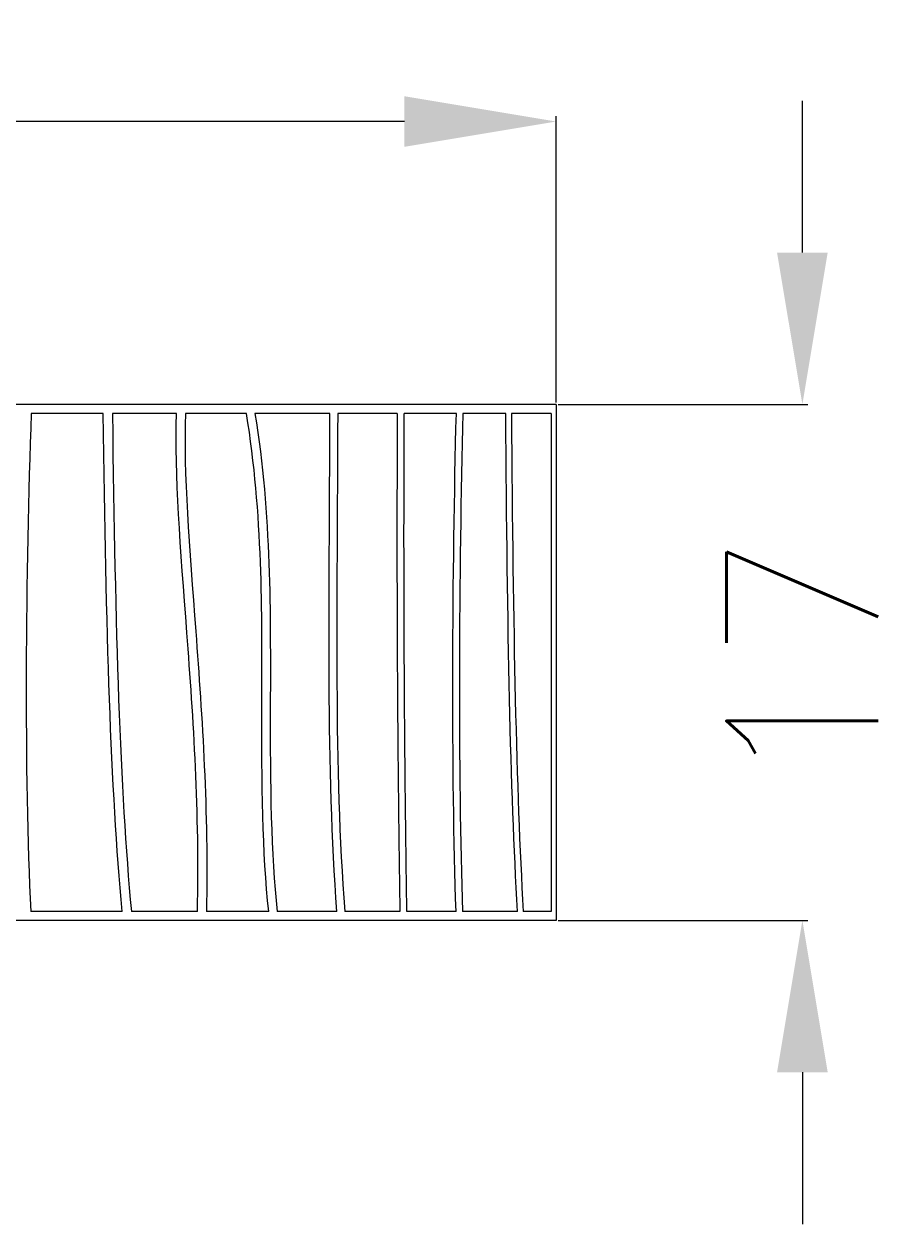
# Model space of a CAD drawing. Header units: centimetres. Extents: x -7865 to -7704, y -2963 to -2882.
# Tile 4 of 4: x -7766 to -7737, y -2922 to -2882. Entities that reach past the tile are written whole.
import ezdxf

# ---------------------------------------------------------------- set-up
doc = ezdxf.new("R2010")
doc.units = ezdxf.units.CM
doc.header["$MEASUREMENT"] = 0
doc.layers.add('cotas', color=1, linetype='Continuous')
doc.styles.get("Standard").update_dxf_attribs({"font": 'romans.shx', "height": 5, "bigfont": '@extfont2.shx'})
doc.dimstyles.get("Standard").update_dxf_attribs({"dimtxt": 0.18, "dimasz": 5, "dimexe": 0.18, "dimexo": 0.0625, "dimgap": 0.09, "dimtad": 0, "dimtoh": 1, "dimdec": 0, "dimzin": 0, "dimdsep": 46, "dimtxsty": 'Standard', "dimcen": 1.5, "dimadec": 0, "dimazin": 0, "dimtfac": 1, "dimtdec": 0, "dimtofl": 0, "dimtmove": 0, "dimatfit": 3, "dimfxl": 1, "dimtolj": 1, "dimtzin": 0, "dimarcsym": 0})

# ---------------------------------------------------------------- blocks, each defined once
blk = doc.blocks.new('*D238')
at = {"layer": 'cotas', "color": 0, "lineweight": -2, "transparency": 16777216}
for p, q in [((-7793.162, -2894.592), (-7793.162, -2885.156)), ((-7788.162, -2885.336), (-7774.799, -2885.336)), ((-7753.162, -2885.336), (-7766.524, -2885.336)), ((-7748.162, -2894.592), (-7748.162, -2885.156))]:
    blk.add_line(p, q, dxfattribs=at)
at = {"layer": 'cotas', "color": 0, "transparency": 16777216}
for points in [[(-7788.162, -2884.503), (-7788.162, -2886.17), (-7793.162, -2885.336)], [(-7753.162, -2884.503), (-7753.162, -2886.17), (-7748.162, -2885.336)]]:
    blk.add_solid(points, dxfattribs=at)
at = {"layer": 'Defpoints', "color": 0, "transparency": 16777216}
for p in [(-7748.162, -2885.336), (-7793.162, -2894.655), (-7748.162, -2894.655)]:
    blk.add_point(p, dxfattribs=at)
at = {"layer": 'cotas', "color": 0, "transparency": 16777216, "insert": (-7770.662, -2885.336), "char_height": 5, "attachment_point": 5}
blk.add_mtext('\\A1;45', dxfattribs=at)
blk = doc.blocks.new('*D239')
at = {"layer": 'cotas', "color": 0, "lineweight": -2, "transparency": 16777216}
for p, q in [((-7740.057, -2889.655), (-7740.057, -2884.655)), ((-7748.099, -2894.655), (-7739.877, -2894.655)), ((-7748.099, -2911.655), (-7739.877, -2911.655)), ((-7740.057, -2916.655), (-7740.057, -2921.655))]:
    blk.add_line(p, q, dxfattribs=at)
at = {"layer": 'cotas', "color": 0, "transparency": 16777216}
for points in [[(-7740.891, -2889.655), (-7739.224, -2889.655), (-7740.057, -2894.655)], [(-7740.891, -2916.655), (-7739.224, -2916.655), (-7740.057, -2911.655)]]:
    blk.add_solid(points, dxfattribs=at)
at = {"layer": 'Defpoints', "color": 0, "transparency": 16777216}
for p in [(-7748.162, -2894.655), (-7748.162, -2911.655), (-7740.057, -2911.655)]:
    blk.add_point(p, dxfattribs=at)
at = {"layer": 'cotas', "color": 0, "transparency": 16777216, "insert": (-7740.057, -2903.155), "char_height": 5, "attachment_point": 5, "rotation": 90}
blk.add_mtext('\\A1;17', dxfattribs=at)

msp = doc.modelspace()

# ---------------------------------------------------------------- linework, layer by layer
for points, degree in [([(-7748.162, -2894.655), (-7793.077, -2894.655), (-7793.162, -2894.655)], 2), ([(-7748.162, -2894.655), (-7748.162, -2903.155), (-7748.162, -2911.655)], 2), ([(-7765.446, -2894.955), (-7765.637, -2900.082), (-7765.688, -2906.946), (-7765.461, -2911.355)], 3), ([(-7763.073, -2894.955), (-7764.26, -2894.955), (-7765.446, -2894.955)], 2), ([(-7762.452, -2911.355), (-7762.827, -2907.27), (-7762.982, -2902.263), (-7763.073, -2894.955)], 3), ([(-7762.772, -2894.955), (-7762.681, -2902.276), (-7762.526, -2907.276), (-7762.15, -2911.355)], 3), ([(-7760.661, -2894.955), (-7761.717, -2894.955), (-7762.772, -2894.955)], 2), ([(-7758.36, -2894.955), (-7759.364, -2894.955), (-7760.367, -2894.955)], 2), ([(-7755.611, -2894.955), (-7756.845, -2894.955), (-7758.079, -2894.955)], 2), ([(-7755.381, -2911.355), (-7755.739, -2906.654), (-7755.63, -2901.412), (-7755.611, -2894.955)], 3), ([(-7755.356, -2894.955), (-7755.375, -2901.429), (-7755.484, -2906.665), (-7755.125, -2911.355)], 3), ([(-7753.395, -2894.955), (-7754.376, -2894.955), (-7755.356, -2894.955)], 2), ([(-7751.45, -2894.955), (-7752.307, -2894.955), (-7753.163, -2894.955)], 2), ([(-7751.461, -2911.355), (-7751.619, -2906.936), (-7751.584, -2900.079), (-7751.45, -2894.955)], 3), ([(-7751.234, -2894.955), (-7751.368, -2900.082), (-7751.403, -2906.946), (-7751.245, -2911.355)], 3), ([(-7749.826, -2894.955), (-7750.53, -2894.955), (-7751.234, -2894.955)], 2), ([(-7749.437, -2911.355), (-7749.672, -2907.27), (-7749.769, -2902.263), (-7749.826, -2894.955)], 3), ([(-7749.638, -2894.955), (-7749.58, -2902.276), (-7749.483, -2907.276), (-7749.247, -2911.355)], 3), ([(-7748.33, -2894.955), (-7748.933, -2894.955), (-7749.638, -2894.955)], 2), ([(-7748.33, -2894.955), (-7748.33, -2903.155), (-7748.33, -2911.355)], 2), ([(-7762.452, -2911.355), (-7763.957, -2911.355), (-7765.461, -2911.355)], 2), ([(-7759.974, -2911.355), (-7761.062, -2911.355), (-7762.15, -2911.355)], 2), ([(-7757.624, -2911.355), (-7758.653, -2911.355), (-7759.681, -2911.355)], 2), ([(-7755.381, -2911.355), (-7756.363, -2911.355), (-7757.344, -2911.355)], 2), ([(-7753.309, -2911.355), (-7754.217, -2911.355), (-7755.125, -2911.355)], 2), ([(-7751.461, -2911.355), (-7752.27, -2911.355), (-7753.078, -2911.355)], 2), ([(-7749.437, -2911.355), (-7750.341, -2911.355), (-7751.245, -2911.355)], 2), ([(-7748.33, -2911.355), (-7748.789, -2911.355), (-7749.247, -2911.355)], 2), ([(-7748.162, -2911.655), (-7793.128, -2911.655), (-7793.162, -2911.655)], 2)]:
    msp.add_open_spline(points, degree=degree)
for points, knots in [([(-7759.974, -2911.355), (-7759.898, -2908.123), (-7760.11, -2904.974), (-7760.32, -2902.169), (-7760.32, -2902.164), (-7760.528, -2899.392), (-7760.735, -2896.966), (-7760.661, -2894.955)], [0.177837, 0.177837, 0.177837, 0.177837, 1, 1.001709, 1.001709, 1.001709, 1.816139, 1.816139, 1.816139, 1.816139]), ([(-7760.367, -2894.955), (-7760.441, -2896.93), (-7760.238, -2899.349), (-7760.03, -2902.121), (-7760.03, -2902.127), (-7759.819, -2904.934), (-7759.605, -2908.101), (-7759.681, -2911.355)], [-1.815396, -1.815396, -1.815396, -1.815396, -1.001709, -1.001709, -1.001709, -1, -0.177676, -0.177676, -0.177676, -0.177676]), ([(-7757.624, -2911.355), (-7757.84, -2909.446), (-7757.857, -2907.143), (-7757.852, -2904.527), (-7757.852, -2904.507), (-7757.847, -2901.563), (-7757.816, -2898.248), (-7758.36, -2894.955)], [-1.786567, -1.786567, -1.786567, -1.786567, -1.006004, -1.006004, -1.006004, -1, -0.127968, -0.127968, -0.127968, -0.127968]), ([(-7758.079, -2894.955), (-7757.536, -2898.284), (-7757.571, -2901.628), (-7757.575, -2904.568), (-7757.576, -2904.588), (-7757.58, -2907.195), (-7757.558, -2909.483), (-7757.344, -2911.355)], [0.127689, 0.127689, 0.127689, 0.127689, 1, 1.006004, 1.006004, 1.006004, 1.785757, 1.785757, 1.785757, 1.785757])]:
    msp.add_open_spline(points, degree=3, knots=knots)
for points, weights in [([(-7753.395, -2894.955), (-7753.437, -2903.155), (-7753.309, -2911.355)], [0.99999799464, 0.999944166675, 0.999998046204]), ([(-7753.078, -2911.355), (-7753.205, -2903.155), (-7753.163, -2894.955)], [1, 0.999946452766, 1])]:
    msp.add_rational_spline(points, weights, degree=2)

# ---------------------------------------------------------------- dimensions: what is measured, and where the dimension line sits
at = {"layer": 'cotas'}
dim = msp.add_linear_dim(base=(-7748.162, -2885.336), p1=(-7793.162, -2894.655), p2=(-7748.162, -2894.655), dimstyle='Standard', dxfattribs=at)
dim.commit()
dim.dimension.update_dxf_attribs({"geometry": '*D238', "text_midpoint": (-7770.662, -2885.336)})
dim = msp.add_linear_dim(base=(-7740.057, -2911.655), p1=(-7748.162, -2894.655), p2=(-7748.162, -2911.655), angle=90, dimstyle='Standard', dxfattribs=at)
dim.commit()
dim.dimension.update_dxf_attribs({"geometry": '*D239', "text_midpoint": (-7740.057, -2903.155), "dimtype": 160})

doc.saveas('drawing.dxf')
